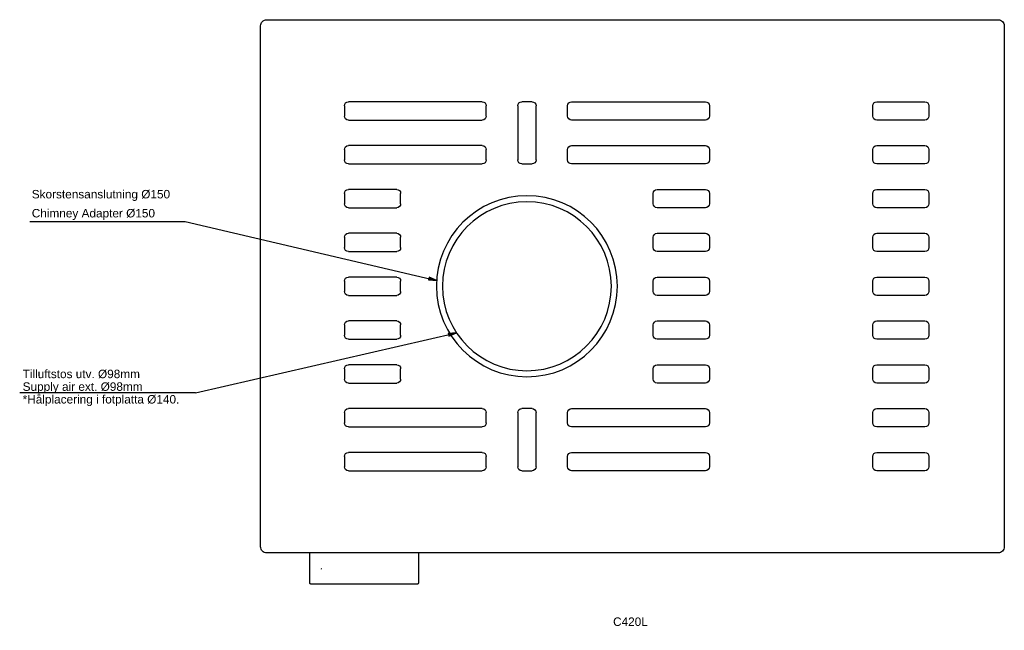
# Model space of a CAD drawing. Header units: millimetres. Extents: x -191 to 626, y -54 to 451.
import ezdxf
from ezdxf.lldxf.tags import DXFTag

# ---------------------------------------------------------------- set-up
doc = ezdxf.new("R2010")
doc.units = ezdxf.units.MM
for name, color, linetype in [('Default', 7, 'Continuous'), ('dimension', 7, 'Continuous'), ('DSN1121161', 7, 'Continuous'), ('DSN1145450', 7, 'Continuous'), ('DV1_dimension', 7, 'Continuous')]:
    doc.layers.add(name, color=color, linetype=linetype)
tags = doc.linetypes.add('HIDDEN2', pattern=[4.7625, 3.175, -1.5875]).pattern_tags.tags
tags[6:7] = [DXFTag(74, 4), DXFTag(75, 0), DXFTag(340, '0'), DXFTag(46, 0.0), DXFTag(50, 0.0), DXFTag(44, 0.0), DXFTag(45, 0.0)]
tags[4:5] = [DXFTag(74, 4), DXFTag(75, 0), DXFTag(340, '0'), DXFTag(46, 0.0), DXFTag(50, 0.0), DXFTag(44, 0.0), DXFTag(45, 0.0)]

# ---------------------------------------------------------------- blocks, each defined once
blk = doc.blocks.new('SEANNOT_GROUP')
at = {"layer": 'Default', "linetype": 'Continuous'}
blk.add_hatch(color=7, dxfattribs=at).paths.add_polyline_path([(355.68, 47.1), (362.24, 49.81), (355.16, 49.38)])
at = {"layer": 'Default', "color": 7, "linetype": 'Continuous'}
for p, q in [((145.66, 0), (362.24, 49.81)), ((362.24, 49.81), (355.16, 49.38)), ((362.24, 49.81), (355.16, 49.38)), ((355.16, 49.38), (355.68, 47.1)), ((355.16, 49.38), (355.68, 47.1)), ((355.68, 47.1), (362.24, 49.81)), ((355.68, 47.1), (362.24, 49.81)), ((145.66, 0), (0, 0))]:
    blk.add_line(p, q, dxfattribs=at)
at = {"layer": 'Default', "char_height": 7, "attachment_point": 1}
for s, insert, width in [('{\\fArial|b0||i0||c0|p34;\\C7;\\H7.;\\W1.;Tilluftstos utv. Ø98mm}', (2.45, 19.25), 98.1522), ('{\\fArial|b0||i0||c0|p34;\\C7;\\H7.;\\W1.;Supply air ext. Ø98mm}', (2.45, 8.75), 99.8261), ('{\\fArial|b0||i0||c0|p34;\\C7;\\H7.;\\W1.;*Hålplacering i fotplatta Ø140.}', (2.45, -1.75), 130.2609)]:
    blk.add_mtext(s, dxfattribs=dict(at, insert=insert, width=width))
blk = doc.blocks.new('SE')
at = {"layer": 'DSN1121161', "color": 7, "linetype": 'Continuous'}
for p, q in [((-4.96, 467.61), (-611.64, 467.61)), ((-616.6, 462.65), (-616.6, 30.98)), ((0, 30.98), (0, 462.65)), ((-554.1, 396.31), (-554.1, 387.81)), ((-510.8, 399.61), (-550.8, 399.61)), ((-507.5, 387.81), (-507.5, 396.31)), ((-372.1, 396.31), (-372.1, 387.81)), ((-257.8, 399.61), (-368.8, 399.61)), ((-254.5, 387.81), (-254.5, 396.31)), ((-228.35, 351.5), (-228.35, 396.31)), ((-225.05, 399.61), (-216.55, 399.61)), ((-213.25, 396.31), (-213.25, 351.5)), ((-187.1, 387.81), (-187.1, 396.31)), ((-183.8, 399.61), (-72.8, 399.61)), ((-69.5, 396.31), (-69.5, 387.81)), ((-550.8, 384.51), (-510.8, 384.51)), ((-368.8, 384.51), (-257.8, 384.51)), ((-72.8, 384.51), (-183.8, 384.51)), ((-554.1, 360), (-554.1, 351.5)), ((-510.8, 363.3), (-550.8, 363.3)), ((-507.5, 351.5), (-507.5, 360)), ((-372.1, 360), (-372.1, 351.5)), ((-257.8, 363.3), (-368.8, 363.3)), ((-254.5, 351.5), (-254.5, 360)), ((-187.1, 351.5), (-187.1, 360)), ((-183.8, 363.3), (-72.8, 363.3)), ((-69.5, 360), (-69.5, 351.5)), ((-550.8, 348.2), (-510.8, 348.2)), ((-368.8, 348.2), (-257.8, 348.2)), ((-216.55, 348.2), (-225.05, 348.2)), ((-72.8, 348.2), (-183.8, 348.2)), ((-510.8, 326.99), (-550.8, 326.99)), ((-328.8, 326.99), (-368.8, 326.99)), ((-112.8, 326.99), (-72.8, 326.99)), ((-554.1, 323.69), (-554.1, 315.19)), ((-507.5, 315.19), (-507.5, 323.69)), ((-372.1, 323.69), (-372.1, 315.19)), ((-325.5, 315.19), (-325.5, 323.69)), ((-116.1, 315.19), (-116.1, 323.69)), ((-69.5, 323.69), (-69.5, 315.19)), ((-550.8, 311.89), (-510.8, 311.89)), ((-368.8, 311.89), (-328.8, 311.89)), ((-72.8, 311.89), (-112.8, 311.89)), ((-554.1, 287.38), (-554.1, 278.88)), ((-510.8, 290.68), (-550.8, 290.68)), ((-507.5, 278.88), (-507.5, 287.38)), ((-372.1, 287.38), (-372.1, 278.88)), ((-328.8, 290.68), (-368.8, 290.68)), ((-325.5, 278.88), (-325.5, 287.38)), ((-116.1, 278.88), (-116.1, 287.38)), ((-112.8, 290.68), (-72.8, 290.68)), ((-69.5, 287.38), (-69.5, 278.88)), ((-550.8, 275.58), (-510.8, 275.58)), ((-368.8, 275.58), (-328.8, 275.58)), ((-72.8, 275.58), (-112.8, 275.58)), ((-510.8, 254.37), (-550.8, 254.37)), ((-328.8, 254.37), (-368.8, 254.37)), ((-112.8, 254.37), (-72.8, 254.37)), ((-554.1, 251.07), (-554.1, 242.57)), ((-507.5, 242.57), (-507.5, 251.07)), ((-372.1, 251.07), (-372.1, 242.57)), ((-325.5, 242.57), (-325.5, 251.07)), ((-116.1, 242.57), (-116.1, 251.07)), ((-69.5, 251.07), (-69.5, 242.57)), ((-550.8, 239.27), (-510.8, 239.27)), ((-368.8, 239.27), (-328.8, 239.27)), ((-72.8, 239.27), (-112.8, 239.27)), ((-554.1, 214.76), (-554.1, 206.26)), ((-510.8, 218.06), (-550.8, 218.06)), ((-507.5, 206.26), (-507.5, 214.76)), ((-372.1, 214.76), (-372.1, 206.26)), ((-328.8, 218.06), (-368.8, 218.06)), ((-325.5, 206.26), (-325.5, 214.76)), ((-116.1, 206.26), (-116.1, 214.76)), ((-112.8, 218.06), (-72.8, 218.06)), ((-69.5, 214.76), (-69.5, 206.26)), ((-550.8, 202.96), (-510.8, 202.96)), ((-368.8, 202.96), (-328.8, 202.96)), ((-72.8, 202.96), (-112.8, 202.96)), ((-510.8, 181.75), (-550.8, 181.75)), ((-328.8, 181.75), (-368.8, 181.75)), ((-112.8, 181.75), (-72.8, 181.75)), ((-554.1, 178.45), (-554.1, 169.95)), ((-507.5, 169.95), (-507.5, 178.45)), ((-372.1, 178.45), (-372.1, 169.95)), ((-325.5, 169.95), (-325.5, 178.45)), ((-116.1, 169.95), (-116.1, 178.45)), ((-69.5, 178.45), (-69.5, 169.95)), ((-550.8, 166.65), (-510.8, 166.65)), ((-368.8, 166.65), (-328.8, 166.65)), ((-72.8, 166.65), (-112.8, 166.65)), ((-554.1, 142.14), (-554.1, 133.64)), ((-510.8, 145.44), (-550.8, 145.44)), ((-507.5, 133.64), (-507.5, 142.14)), ((-372.1, 142.14), (-372.1, 133.64)), ((-257.8, 145.44), (-368.8, 145.44)), ((-254.5, 133.64), (-254.5, 142.14)), ((-228.35, 97.33), (-228.35, 142.14)), ((-225.05, 145.44), (-216.55, 145.44)), ((-213.25, 142.14), (-213.25, 97.33)), ((-187.1, 133.64), (-187.1, 142.14)), ((-183.8, 145.44), (-72.8, 145.44)), ((-69.5, 142.14), (-69.5, 133.64)), ((-550.8, 130.34), (-510.8, 130.34)), ((-368.8, 130.34), (-257.8, 130.34)), ((-72.8, 130.34), (-183.8, 130.34)), ((-510.8, 109.13), (-550.8, 109.13)), ((-257.8, 109.13), (-368.8, 109.13)), ((-183.8, 109.13), (-72.8, 109.13)), ((-554.1, 105.83), (-554.1, 97.33)), ((-507.5, 97.33), (-507.5, 105.83)), ((-372.1, 105.83), (-372.1, 97.33)), ((-254.5, 97.33), (-254.5, 105.83)), ((-187.1, 97.33), (-187.1, 105.83)), ((-69.5, 105.83), (-69.5, 97.33)), ((-550.8, 94.03), (-510.8, 94.03)), ((-368.8, 94.03), (-257.8, 94.03)), ((-216.55, 94.03), (-225.05, 94.03)), ((-72.8, 94.03), (-183.8, 94.03)), ((-611.64, 26.01), (-4.96, 26.01))]:
    blk.add_line(p, q, dxfattribs=at)
for centre, radius, start, end in [((-611.66, 462.67), 4.94, 89.75399, 180.27055), ((-4.94, 462.67), 4.94, 359.75399, 90.27055), ((-550.8, 396.31), 3.3, 90, 180), ((-510.8, 396.31), 3.3, 0, 90), ((-368.8, 396.31), 3.3, 90, 180), ((-257.8, 396.31), 3.3, 0, 90), ((-225.05, 396.31), 3.3, 90, 180), ((-216.55, 396.31), 3.3, 0, 90), ((-183.8, 396.31), 3.3, 90, 180), ((-72.8, 396.31), 3.3, 0, 90), ((-550.8, 387.81), 3.3, 180, 270), ((-510.8, 387.81), 3.3, 270, 0), ((-368.8, 387.81), 3.3, 180, 270), ((-257.8, 387.81), 3.3, 270, 360), ((-183.8, 387.81), 3.3, 180, 270), ((-72.8, 387.81), 3.3, 270, 360), ((-550.8, 360), 3.3, 90, 180), ((-510.8, 360), 3.3, 0, 90), ((-368.8, 360), 3.3, 90, 180), ((-257.8, 360), 3.3, 0, 90), ((-183.8, 360), 3.3, 90, 180), ((-72.8, 360), 3.3, 0, 90), ((-550.8, 351.5), 3.3, 180, 270), ((-510.8, 351.5), 3.3, 270, 0), ((-368.8, 351.5), 3.3, 180, 270), ((-257.8, 351.5), 3.3, 270, 0), ((-225.05, 351.5), 3.3, 180, 270), ((-216.55, 351.5), 3.3, 270, 0), ((-183.8, 351.5), 3.3, 180, 270), ((-72.8, 351.5), 3.3, 270, 0), ((-550.8, 323.69), 3.3, 90, 180), ((-510.8, 323.69), 3.3, 0, 90), ((-368.8, 323.69), 3.3, 90, 180), ((-328.8, 323.69), 3.3, 0, 90), ((-112.8, 323.69), 3.3, 90, 180), ((-72.8, 323.69), 3.3, 0, 90), ((-550.8, 315.19), 3.3, 180, 270), ((-510.8, 315.19), 3.3, 270, 360), ((-368.8, 315.19), 3.3, 180, 270), ((-328.8, 315.19), 3.3, 270, 0), ((-112.8, 315.19), 3.3, 180, 270), ((-72.8, 315.19), 3.3, 270, 360), ((-550.8, 287.38), 3.3, 90, 180), ((-510.8, 287.38), 3.3, 0, 90), ((-368.8, 287.38), 3.3, 90, 180), ((-328.8, 287.38), 3.3, 0, 90), ((-112.8, 287.38), 3.3, 90, 180), ((-72.8, 287.38), 3.3, 0, 90), ((-550.8, 278.88), 3.3, 180, 270), ((-510.8, 278.88), 3.3, 270, 0), ((-368.8, 278.88), 3.3, 180, 270), ((-328.8, 278.88), 3.3, 270, 0), ((-112.8, 278.88), 3.3, 180, 270), ((-72.8, 278.88), 3.3, 270, 0), ((-550.8, 251.07), 3.3, 90, 180), ((-510.8, 251.07), 3.3, 0, 90), ((-368.8, 251.07), 3.3, 90, 180), ((-328.8, 251.07), 3.3, 0, 90), ((-112.8, 251.07), 3.3, 90, 180), ((-72.8, 251.07), 3.3, 0, 90), ((-550.8, 242.57), 3.3, 180, 270), ((-510.8, 242.57), 3.3, 270, 0), ((-368.8, 242.57), 3.3, 180, 270), ((-328.8, 242.57), 3.3, 270, 0), ((-112.8, 242.57), 3.3, 180, 270), ((-72.8, 242.57), 3.3, 270, 0), ((-550.8, 214.76), 3.3, 90, 180), ((-510.8, 214.76), 3.3, 0, 90), ((-368.8, 214.76), 3.3, 90, 180), ((-328.8, 214.76), 3.3, 0, 90), ((-112.8, 214.76), 3.3, 90, 180), ((-72.8, 214.76), 3.3, 0, 90), ((-550.8, 206.26), 3.3, 180, 270), ((-510.8, 206.26), 3.3, 270, 0), ((-368.8, 206.26), 3.3, 180, 270), ((-328.8, 206.26), 3.3, 270, 0), ((-112.8, 206.26), 3.3, 180, 270), ((-72.8, 206.26), 3.3, 270, 0), ((-550.8, 178.45), 3.3, 90, 180), ((-510.8, 178.45), 3.3, 0, 90), ((-368.8, 178.45), 3.3, 90, 180), ((-328.8, 178.45), 3.3, 0, 90), ((-112.8, 178.45), 3.3, 90, 180), ((-72.8, 178.45), 3.3, 0, 90), ((-550.8, 169.95), 3.3, 180, 270), ((-510.8, 169.95), 3.3, 270, 0), ((-368.8, 169.95), 3.3, 180, 270), ((-328.8, 169.95), 3.3, 270, 0), ((-112.8, 169.95), 3.3, 180, 270), ((-72.8, 169.95), 3.3, 270, 0), ((-550.8, 142.14), 3.3, 90, 180), ((-510.8, 142.14), 3.3, 0, 90), ((-368.8, 142.14), 3.3, 90, 180), ((-257.8, 142.14), 3.3, 0, 90), ((-225.05, 142.14), 3.3, 90, 180), ((-216.55, 142.14), 3.3, 0, 90), ((-183.8, 142.14), 3.3, 90, 180), ((-72.8, 142.14), 3.3, 0, 90), ((-550.8, 133.64), 3.3, 180, 270), ((-510.8, 133.64), 3.3, 270, 0), ((-368.8, 133.64), 3.3, 180, 270), ((-257.8, 133.64), 3.3, 270, 0), ((-183.8, 133.64), 3.3, 180, 270), ((-72.8, 133.64), 3.3, 270, 0), ((-550.8, 105.83), 3.3, 90, 180), ((-510.8, 105.83), 3.3, 0, 90), ((-368.8, 105.83), 3.3, 90, 180), ((-257.8, 105.83), 3.3, 0, 90), ((-183.8, 105.83), 3.3, 90, 180), ((-72.8, 105.83), 3.3, 0, 90), ((-550.8, 97.33), 3.3, 180, 270), ((-510.8, 97.33), 3.3, 270, 0), ((-368.8, 97.33), 3.3, 180, 270), ((-257.8, 97.33), 3.3, 270, 0), ((-225.05, 97.33), 3.3, 180, 270), ((-216.55, 97.33), 3.3, 270, 0), ((-183.8, 97.33), 3.3, 180, 270), ((-72.8, 97.33), 3.3, 270, 0), ((-611.66, 30.96), 4.94, 179.75399, 270.27055), ((-4.94, 30.96), 4.94, 269.75399, 0.27055)]:
    blk.add_arc(centre, radius, start, end, dxfattribs=at)
at = {"layer": 'DSN1145450', "color": 7, "linetype": 'Continuous'}
for p, q in [((-130.77, 26.01), (-130.77, 5.81)), ((-40.83, 5.81), (-40.83, 26.01)), ((-50.55, 12.61), (-50.57, 12.61)), ((-50.4, 12.57), (-50.55, 12.61)), ((-130.77, 5.78), (-130.81, 2.89)), ((-130.81, 2.24), (-130.81, 2.24)), ((-130.81, 2.24), (-130.81, 2.02)), ((-130.81, 2.02), (-130.81, 2.02)), ((-129.79, 0.02), (-41.81, 0.02)), ((-40.79, 2.89), (-40.83, 5.78)), ((-40.79, 2.24), (-40.79, 2.24)), ((-40.79, 2.02), (-40.79, 2.24)), ((-40.79, 2.02), (-40.79, 2.02))]:
    blk.add_line(p, q, dxfattribs=at)
for centre, major_axis, ratio, start_param, end_param in [((-50.71, 12.64), (0.146, -0.034), 0.009642, 4.712386, 6.257004), ((-129.81, 2.87), (1, -0.012), 0.422592, 3.141593, 3.170479), ((-130.77, 2.24), (0, 1.5), 0.026186, 1.134464, 1.570796), ((-129.79, 1.02), (-0.707, 0.707), 0.999315, 0.785741, 2.355852), ((-41.81, 1.02), (-0.707, -0.707), 0.999315, 0.785741, 2.355852), ((-41.79, 2.87), (-1, -0.012), 0.422592, 3.112706, 3.141593), ((-40.83, 2.24), (0, 1.5), 0.026186, 4.712389, 5.148721)]:
    blk.add_ellipse(centre, major_axis=major_axis, ratio=ratio, start_param=start_param, end_param=end_param, dxfattribs=at)
for points, knots in [([(-130.81, 2.02), (-130.81, 1.92), (-130.81, 1.7), (-130.81, 1.36), (-130.8, 1.11), (-130.79, 0.98), (-130.78, 0.86), (-130.75, 0.72), (-130.65, 0.49), (-130.44, 0.23), (-130.11, 0.06), (-129.84, 0), (-129.72, 0.03), (-129.71, 0.03)], [0, 0, 0, 0, 0.098984, 0.230147, 0.367178, 0.463001, 0.502405, 0.546475, 0.619337, 0.748447, 0.871407, 0.991705, 1, 1, 1, 1]), ([(-41.55, 0.06), (-41.44, 0.1), (-41.28, 0.16), (-41.07, 0.34), (-40.94, 0.52), (-40.87, 0.68), (-40.83, 0.82), (-40.82, 0.9), (-40.81, 0.98), (-40.8, 1.1), (-40.79, 1.31), (-40.79, 1.68), (-40.79, 1.9), (-40.79, 2.02)], [0, 0, 0, 0, 0.112775, 0.210384, 0.293144, 0.362165, 0.415926, 0.452499, 0.488056, 0.553527, 0.728998, 0.875675, 1, 1, 1, 1])]:
    blk.add_open_spline(points, degree=3, knots=knots, dxfattribs=at)
at = {"layer": 'DV1_dimension', "color": 7, "linetype": 'Continuous'}
blk.add_circle((-220.8, 246.82), 75, dxfattribs=at)
at = {"layer": 'DV1_dimension', "color": 7, "linetype": 'HIDDEN2'}
blk.add_circle((-220.8, 246.82), 70, dxfattribs=at)

msp = doc.modelspace()

# ---------------------------------------------------------------- hatches: boundary and pattern name
at = {"layer": 'Default', "linetype": 'Continuous'}
msp.add_hatch(color=7, dxfattribs=at).paths.add_polyline_path([(148.32, 235.91), (155.4, 235.45), (148.85, 238.18)])

# ---------------------------------------------------------------- linework, layer by layer
at = {"layer": 'Default', "color": 7, "linetype": 'Continuous'}
for p, q in [((-182.17, 284.25), (-53.28, 284.25)), ((-53.28, 284.35), (155.4, 235.45)), ((148.85, 238.18), (148.32, 235.91)), ((155.4, 235.45), (148.85, 238.18)), ((148.32, 235.91), (155.4, 235.45))]:
    msp.add_line(p, q, dxfattribs=at)

# ---------------------------------------------------------------- block references
at = {"layer": 'Default', "color": 7}
msp.add_blockref('SEANNOT_GROUP', (-190.56, 142.28), dxfattribs=at)
at = {"layer": 'dimension', "color": 7, "xscale": -1}
msp.add_blockref('SE', (9.22, -16.15), dxfattribs=at)

# ---------------------------------------------------------------- texts
at = {"layer": 'Default', "insert": (-180.54, 310.44), "char_height": 7, "width": 126.1812, "attachment_point": 1}
msp.add_mtext('{\\fArial|b0||i0||c0|p34;\\C7;\\H7.;\\W1.;\\pxsm1.35;Skorstensanslutning Ø150\\P}{\\fArial|b0||i0||c0|p34;\\C7;\\H7.;\\W1.;\\pxsm1.35;Chimney Adapter Ø150}', dxfattribs=at)
at = {"layer": 'dimension', "insert": (301.43, -43.71), "char_height": 7, "width": 30.4348, "attachment_point": 1, "line_spacing_factor": 0.3}
msp.add_mtext('{\\fArial|b0||i0||c0|p34;\\C7;\\H7.;\\W1.;\\pxsm2.025;C420L\\P}{\\fArial|b0||i0||c0|p34;\\C7;\\H7.;\\W1.;\\pxsm2.025;   1:1}', dxfattribs=at)

doc.saveas('drawing.dxf')
